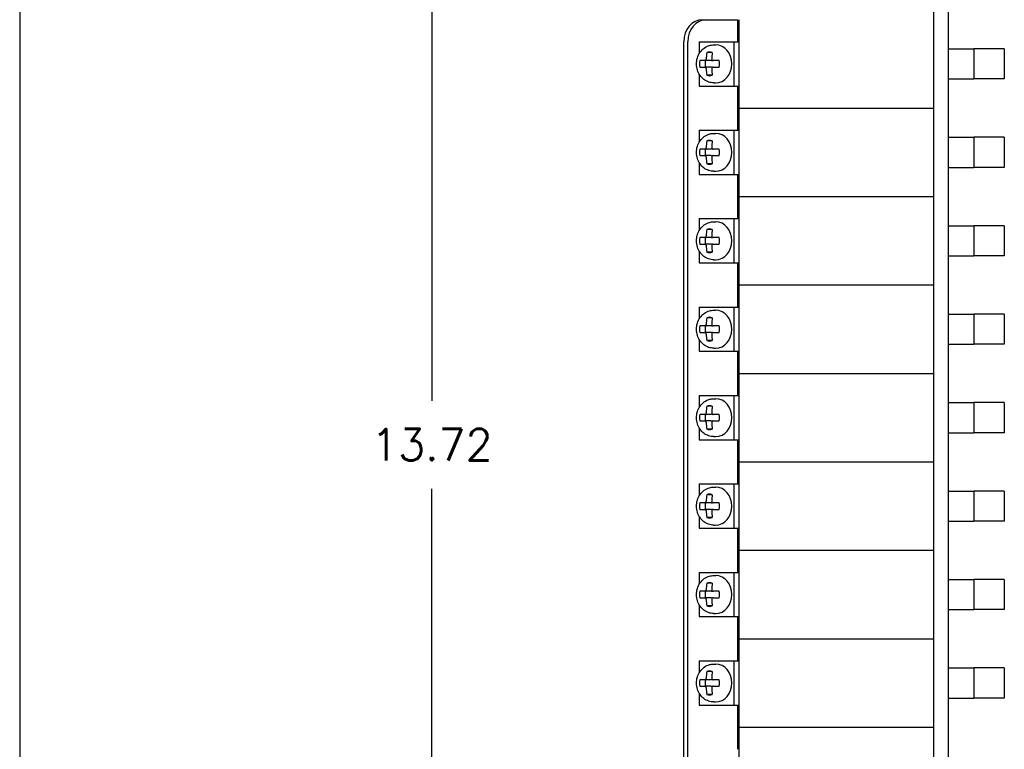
# Model space of a CAD drawing. Header units: inches. Extents: x 0 to 44.1, y 0 to 28.2.
# Tile 2 of 25: x 0 to 8.3, y 6.1 to 12.3. Entities that reach past the tile are written whole.
import ezdxf

# ---------------------------------------------------------------- set-up
doc = ezdxf.new("R2010")
doc.units = ezdxf.units.IN
doc.header["$LTSCALE"] = 0.5
doc.header["$MEASUREMENT"] = 0
doc.layers.add('AM_REFDIM', color=4, linetype='Continuous', lineweight=15)
doc.layers.add('AM_VIS', color=7, linetype='Continuous', lineweight=30)
doc.layers.add('FORMAT', color=112, linetype='Continuous')
doc.styles.get("Standard").update_dxf_attribs({"font": 'simplex.shx'})
doc.dimstyles.new('3PL NO CL$0', dxfattribs={"dimtxt": 0.1, "dimasz": 0.1, "dimexe": 0.0625, "dimexo": 0.125, "dimgap": 0.09, "dimtad": 0, "dimtih": 1, "dimtoh": 1, "dimdec": 3, "dimzin": 4, "dimdsep": 46, "dimtxsty": 'Standard', "dimcen": 0, "dimclrd": 256, "dimclre": 256, "dimclrt": 256, "dimadec": 0, "dimazin": 0, "dimtfac": 1, "dimtdec": 3, "dimtofl": 0, "dimtmove": 0, "dimatfit": 3, "dimfxl": 1, "dimtolj": 1, "dimtzin": 0, "dimarcsym": 0})

# ---------------------------------------------------------------- blocks, each defined once
blk = doc.blocks.new('*D12')
at = {"layer": 'AM_REFDIM', "lineweight": -2}
for p, q in [((7.4092, 17.7977), (3.3256, 17.7977)), ((3.4923, 17.531), (3.4923, 9.0981)), ((3.4923, 4.3456), (3.4923, 8.3514)), ((5.4509, 4.079), (3.3256, 4.079))]:
    blk.add_line(p, q, dxfattribs=at)
at = {"layer": 'AM_REFDIM'}
for points in [[(3.4478, 17.531), (3.5367, 17.531), (3.4923, 17.7977)], [(3.4478, 4.3456), (3.5367, 4.3456), (3.4923, 4.079)]]:
    blk.add_solid(points, dxfattribs=at)
at = {"layer": 'Defpoints', "color": 0}
for p in [(7.7425, 17.7977), (3.4923, 4.079), (5.7842, 4.079)]:
    blk.add_point(p, dxfattribs=at)
at = {"layer": 'AM_REFDIM', "insert": (3.4923, 8.7247), "char_height": 0.26667, "attachment_point": 5}
blk.add_mtext('\\A1;13.72', dxfattribs=at)

msp = doc.modelspace()

# ---------------------------------------------------------------- linework, layer by layer
at = {"layer": 'AM_VIS', "color": 203}
for p, q in [((7.7425, 18.079), (7.7425, 3.579)), ((7.8675, 18.079), (7.8675, 3.579))]:
    msp.add_line(p, q, dxfattribs=at)
at = {"layer": 'AM_VIS', "color": 31}
for p, q in [((5.7842, 12.329), (5.8185, 12.329)), ((5.8185, 12.329), (6.0824, 12.329)), ((6.0824, 12.329), (6.0824, 12.1415)), ((5.6258, 4.2665), (5.6258, 12.1415)), ((5.6602, 4.2665), (5.6602, 12.1415)), ((6.0824, 11.7665), (6.0824, 11.3915)), ((6.0824, 11.0165), (6.0824, 10.6415)), ((6.0824, 10.2665), (6.0824, 9.8915)), ((6.0824, 9.5165), (6.0824, 9.1415)), ((6.0824, 8.7665), (6.0824, 8.3915)), ((6.0824, 8.0165), (6.0824, 7.6415)), ((6.0824, 7.2665), (6.0824, 6.8915)), ((6.0824, 6.5165), (6.0824, 6.1415))]:
    msp.add_line(p, q, dxfattribs=at)
at = {"layer": 'AM_VIS', "color": 133}
for p, q in [((6.0925, 12.329), (6.0925, 11.579)), ((5.7583, 12.1415), (5.7583, 12.0421)), ((5.7583, 12.1415), (6.0509, 12.1415)), ((6.0509, 12.1415), (6.0925, 12.1415)), ((6.0509, 12.1415), (6.0509, 11.7665)), ((7.8675, 12.0815), (7.9205, 12.0815)), ((7.9205, 12.0815), (8.0832, 12.0815)), ((8.0832, 12.0815), (8.0832, 11.8265)), ((8.3425, 12.0815), (8.0832, 12.0815)), ((8.3425, 12.0815), (8.3425, 11.8265)), ((5.7583, 11.8658), (5.7583, 11.7665)), ((5.7583, 11.7665), (6.0509, 11.7665)), ((6.0509, 11.7665), (6.0925, 11.7665)), ((7.8675, 11.8265), (7.9205, 11.8265)), ((7.9205, 11.8265), (8.0832, 11.8265)), ((8.3425, 11.8265), (8.0832, 11.8265)), ((6.0925, 11.579), (7.7425, 11.579)), ((6.0925, 11.579), (7.7425, 11.579)), ((6.0925, 11.579), (6.0925, 10.829)), ((5.7583, 11.3915), (5.7583, 11.2921)), ((5.7583, 11.3915), (6.0509, 11.3915)), ((6.0509, 11.3915), (6.0925, 11.3915)), ((6.0509, 11.3915), (6.0509, 11.0165)), ((7.8675, 11.3315), (7.9205, 11.3315)), ((7.9205, 11.3315), (8.0832, 11.3315)), ((8.0832, 11.3315), (8.0832, 11.0765)), ((8.3425, 11.3315), (8.0832, 11.3315)), ((8.3425, 11.3315), (8.3425, 11.0765)), ((5.7583, 11.1158), (5.7583, 11.0165)), ((5.7583, 11.0165), (6.0509, 11.0165)), ((6.0509, 11.0165), (6.0925, 11.0165)), ((7.8675, 11.0765), (7.9205, 11.0765)), ((7.9205, 11.0765), (8.0832, 11.0765)), ((8.3425, 11.0765), (8.0832, 11.0765)), ((6.0925, 10.829), (7.7425, 10.829))]:
    msp.add_line(p, q, dxfattribs=at)
at = {"layer": 'AM_VIS', "color": 132}
for p, q in [((5.8814, 12.115), (5.8977, 12.115)), ((5.8674, 12.0509), (5.821, 12.0509)), ((5.8053, 11.9814), (5.7623, 11.9814)), ((5.8582, 11.9814), (5.8053, 11.9814)), ((5.926, 11.9814), (5.8749, 11.9814)), ((5.7623, 11.9265), (5.8053, 11.9265)), ((5.8582, 11.9265), (5.8053, 11.9265)), ((5.8674, 11.857), (5.821, 11.857)), ((5.8749, 11.9265), (5.926, 11.9265)), ((5.8814, 11.793), (5.8977, 11.793)), ((5.8814, 11.365), (5.8977, 11.365)), ((5.8674, 11.3009), (5.821, 11.3009)), ((5.8053, 11.2314), (5.7623, 11.2314)), ((5.8582, 11.2314), (5.8053, 11.2314)), ((5.926, 11.2314), (5.8749, 11.2314)), ((5.7623, 11.1765), (5.8053, 11.1765)), ((5.8582, 11.1765), (5.8053, 11.1765)), ((5.8674, 11.107), (5.821, 11.107)), ((5.8749, 11.1765), (5.926, 11.1765)), ((5.8814, 11.043), (5.8977, 11.043)), ((5.8814, 10.615), (5.8977, 10.615)), ((5.8674, 10.5509), (5.821, 10.5509)), ((5.8053, 10.4814), (5.7623, 10.4814)), ((5.8582, 10.4814), (5.8053, 10.4814)), ((5.926, 10.4814), (5.8749, 10.4814)), ((5.7623, 10.4265), (5.8053, 10.4265)), ((5.8582, 10.4265), (5.8053, 10.4265)), ((5.8674, 10.357), (5.821, 10.357)), ((5.8749, 10.4265), (5.926, 10.4265)), ((5.8814, 10.293), (5.8977, 10.293)), ((5.8814, 9.865), (5.8977, 9.865)), ((5.8674, 9.8009), (5.821, 9.8009)), ((5.8053, 9.7314), (5.7623, 9.7314)), ((5.8582, 9.7314), (5.8053, 9.7314)), ((5.926, 9.7314), (5.8749, 9.7314)), ((5.7623, 9.6765), (5.8053, 9.6765)), ((5.8582, 9.6765), (5.8053, 9.6765)), ((5.8674, 9.607), (5.821, 9.607)), ((5.8749, 9.6765), (5.926, 9.6765)), ((5.8814, 9.543), (5.8977, 9.543)), ((5.8814, 9.115), (5.8977, 9.115)), ((5.8674, 9.0509), (5.821, 9.0509)), ((5.8053, 8.9814), (5.7623, 8.9814)), ((5.8582, 8.9814), (5.8053, 8.9814)), ((5.926, 8.9814), (5.8749, 8.9814)), ((5.7623, 8.9265), (5.8053, 8.9265)), ((5.8582, 8.9265), (5.8053, 8.9265)), ((5.8674, 8.857), (5.821, 8.857)), ((5.8749, 8.9265), (5.926, 8.9265)), ((5.8814, 8.793), (5.8977, 8.793)), ((5.8814, 8.365), (5.8977, 8.365)), ((5.8674, 8.3009), (5.821, 8.3009)), ((5.8053, 8.2314), (5.7623, 8.2314)), ((5.7623, 8.1765), (5.8053, 8.1765)), ((5.8582, 8.2314), (5.8053, 8.2314)), ((5.8582, 8.1765), (5.8053, 8.1765)), ((5.926, 8.2314), (5.8749, 8.2314)), ((5.8749, 8.1765), (5.926, 8.1765)), ((5.8674, 8.107), (5.821, 8.107)), ((5.8814, 8.043), (5.8977, 8.043)), ((5.8814, 7.615), (5.8977, 7.615)), ((5.8674, 7.5509), (5.821, 7.5509)), ((5.8053, 7.4814), (5.7623, 7.4814)), ((5.7623, 7.4265), (5.8053, 7.4265)), ((5.8582, 7.4814), (5.8053, 7.4814)), ((5.8582, 7.4265), (5.8053, 7.4265)), ((5.926, 7.4814), (5.8749, 7.4814)), ((5.8749, 7.4265), (5.926, 7.4265)), ((5.8674, 7.357), (5.821, 7.357)), ((5.8814, 7.293), (5.8977, 7.293)), ((5.8814, 6.865), (5.8977, 6.865)), ((5.8674, 6.8009), (5.821, 6.8009)), ((5.8053, 6.7314), (5.7623, 6.7314)), ((5.7623, 6.6765), (5.8053, 6.6765)), ((5.8582, 6.7314), (5.8053, 6.7314)), ((5.8582, 6.6765), (5.8053, 6.6765)), ((5.926, 6.7314), (5.8749, 6.7314)), ((5.8749, 6.6765), (5.926, 6.6765)), ((5.8674, 6.607), (5.821, 6.607)), ((5.8814, 6.543), (5.8977, 6.543))]:
    msp.add_line(p, q, dxfattribs=at)
at = {"layer": 'AM_VIS', "color": 171}
for p, q in [((6.0925, 10.829), (7.7425, 10.829)), ((6.0925, 10.829), (6.0925, 10.079)), ((5.7583, 10.6415), (5.7583, 10.5421)), ((5.7583, 10.6415), (6.0509, 10.6415)), ((6.0509, 10.6415), (6.0925, 10.6415)), ((6.0509, 10.6415), (6.0509, 10.2665)), ((7.8675, 10.5815), (7.9205, 10.5815)), ((7.9205, 10.5815), (8.0832, 10.5815)), ((8.0832, 10.5815), (8.0832, 10.3265)), ((8.3425, 10.5815), (8.0832, 10.5815)), ((8.3425, 10.5815), (8.3425, 10.3265)), ((5.7583, 10.3658), (5.7583, 10.2665)), ((5.7583, 10.2665), (6.0509, 10.2665)), ((6.0509, 10.2665), (6.0925, 10.2665)), ((7.8675, 10.3265), (7.9205, 10.3265)), ((7.9205, 10.3265), (8.0832, 10.3265)), ((8.3425, 10.3265), (8.0832, 10.3265)), ((6.0925, 10.079), (7.7425, 10.079)), ((6.0925, 10.079), (7.7425, 10.079)), ((6.0925, 10.079), (6.0925, 9.329)), ((5.7583, 9.8915), (5.7583, 9.7921)), ((5.7583, 9.8915), (6.0509, 9.8915)), ((6.0509, 9.8915), (6.0925, 9.8915)), ((6.0509, 9.8915), (6.0509, 9.5165)), ((7.8675, 9.8315), (7.9205, 9.8315)), ((7.9205, 9.8315), (8.0832, 9.8315)), ((8.0832, 9.8315), (8.0832, 9.5765)), ((8.3425, 9.8315), (8.0832, 9.8315)), ((8.3425, 9.8315), (8.3425, 9.5765)), ((5.7583, 9.6158), (5.7583, 9.5165)), ((5.7583, 9.5165), (6.0509, 9.5165)), ((6.0509, 9.5165), (6.0925, 9.5165)), ((7.8675, 9.5765), (7.9205, 9.5765)), ((7.9205, 9.5765), (8.0832, 9.5765)), ((8.3425, 9.5765), (8.0832, 9.5765)), ((6.0925, 9.329), (7.7425, 9.329))]:
    msp.add_line(p, q, dxfattribs=at)
at = {"layer": 'AM_VIS', "color": 181}
for p, q in [((6.0925, 9.329), (7.7425, 9.329)), ((6.0925, 9.329), (6.0925, 8.579)), ((5.7583, 9.1415), (5.7583, 9.0421)), ((5.7583, 9.1415), (6.0509, 9.1415)), ((6.0509, 9.1415), (6.0925, 9.1415)), ((6.0509, 9.1415), (6.0509, 8.7665)), ((7.8675, 9.0815), (7.9205, 9.0815)), ((7.9205, 9.0815), (8.0832, 9.0815)), ((8.0832, 9.0815), (8.0832, 8.8265)), ((8.3425, 9.0815), (8.0832, 9.0815)), ((8.3425, 9.0815), (8.3425, 8.8265)), ((5.7583, 8.8658), (5.7583, 8.7665)), ((5.7583, 8.7665), (6.0509, 8.7665)), ((6.0509, 8.7665), (6.0925, 8.7665)), ((7.8675, 8.8265), (7.9205, 8.8265)), ((7.9205, 8.8265), (8.0832, 8.8265)), ((8.3425, 8.8265), (8.0832, 8.8265)), ((6.0925, 8.579), (7.7425, 8.579)), ((6.0925, 8.579), (7.7425, 8.579)), ((6.0925, 8.579), (6.0925, 7.829)), ((5.7583, 8.3915), (5.7583, 8.2921)), ((5.7583, 8.3915), (6.0509, 8.3915)), ((6.0509, 8.3915), (6.0925, 8.3915)), ((6.0509, 8.3915), (6.0509, 8.0165)), ((7.8675, 8.3315), (7.9205, 8.3315)), ((7.9205, 8.3315), (8.0832, 8.3315)), ((8.0832, 8.3315), (8.0832, 8.0765)), ((8.3425, 8.3315), (8.0832, 8.3315)), ((8.3425, 8.3315), (8.3425, 8.0765)), ((5.7583, 8.1158), (5.7583, 8.0165)), ((5.7583, 8.0165), (6.0509, 8.0165)), ((6.0509, 8.0165), (6.0925, 8.0165)), ((7.8675, 8.0765), (7.9205, 8.0765)), ((7.9205, 8.0765), (8.0832, 8.0765)), ((8.3425, 8.0765), (8.0832, 8.0765)), ((6.0925, 7.829), (7.7425, 7.829)), ((6.0925, 7.829), (7.7425, 7.829)), ((6.0925, 7.829), (6.0925, 7.079)), ((5.7583, 7.6415), (5.7583, 7.5421)), ((5.7583, 7.6415), (6.0509, 7.6415)), ((6.0509, 7.6415), (6.0925, 7.6415)), ((6.0509, 7.6415), (6.0509, 7.2665)), ((7.8675, 7.5815), (7.9205, 7.5815)), ((7.9205, 7.5815), (8.0832, 7.5815)), ((8.0832, 7.5815), (8.0832, 7.3265)), ((8.3425, 7.5815), (8.0832, 7.5815)), ((8.3425, 7.5815), (8.3425, 7.3265)), ((5.7583, 7.3658), (5.7583, 7.2665)), ((5.7583, 7.2665), (6.0509, 7.2665)), ((6.0509, 7.2665), (6.0925, 7.2665)), ((7.8675, 7.3265), (7.9205, 7.3265)), ((7.9205, 7.3265), (8.0832, 7.3265)), ((8.3425, 7.3265), (8.0832, 7.3265)), ((6.0925, 7.079), (7.7425, 7.079))]:
    msp.add_line(p, q, dxfattribs=at)
at = {"layer": 'AM_VIS', "color": 201}
for p, q in [((6.0925, 7.079), (7.7425, 7.079)), ((6.0925, 7.079), (6.0925, 6.329)), ((5.7583, 6.8915), (5.7583, 6.7921)), ((5.7583, 6.8915), (6.0509, 6.8915)), ((6.0509, 6.8915), (6.0925, 6.8915)), ((6.0509, 6.8915), (6.0509, 6.5165)), ((7.8675, 6.8315), (7.9205, 6.8315)), ((7.9205, 6.8315), (8.0832, 6.8315)), ((8.0832, 6.8315), (8.0832, 6.5765)), ((8.3425, 6.8315), (8.0832, 6.8315)), ((8.3425, 6.8315), (8.3425, 6.5765)), ((5.7583, 6.6158), (5.7583, 6.5165)), ((5.7583, 6.5165), (6.0509, 6.5165)), ((6.0509, 6.5165), (6.0925, 6.5165)), ((7.8675, 6.5765), (7.9205, 6.5765)), ((7.9205, 6.5765), (8.0832, 6.5765)), ((8.3425, 6.5765), (8.0832, 6.5765)), ((6.0925, 6.329), (7.7425, 6.329)), ((6.0925, 6.329), (7.7425, 6.329)), ((6.0925, 6.329), (6.0925, 5.579))]:
    msp.add_line(p, q, dxfattribs=at)
at = {"layer": 'AM_VIS', "color": 31}
for centre in [(5.7842, 12.1415), (5.8185, 12.1415)]:
    msp.add_ellipse(centre, major_axis=(0, 0.1875), ratio=0.844531, start_param=0, end_param=1.570796, dxfattribs=at)
at = {"layer": 'AM_VIS', "color": 132}
for centre, major_axis, ratio, start_param, end_param in [((5.8977, 11.954), (0, 0.161), 0.844531, 3.141593, 6.283185), ((6.0887, 11.954), (0, 0.5093), 0.535507, 1.379283, 1.489771), ((5.8442, 11.954), (0, 0.1008), 0.844531, 6.006959, 6.559412), ((6.1351, 11.954), (0, -0.5093), 0.535507, 4.520875, 4.631364), ((5.8442, 11.954), (0, 0.1008), 0.844531, 1.29457, 1.847023), ((5.893, 11.954), (0, -0.1008), 0.844531, 4.436162, 4.988616), ((5.8582, 11.9952), (0, 0.0137), 0.844531, 3.141593, 3.929281), ((5.8442, 11.954), (0, 0.1008), 0.844531, 4.436162, 4.988616), ((6.0887, 11.954), (0, 0.5093), 0.535507, 1.651822, 1.76231), ((5.8442, 11.954), (0, 0.1008), 0.844531, 2.865366, 3.417819), ((5.8582, 11.9127), (0, 0.0137), 0.844531, 5.495497, 6.283185), ((6.1351, 11.954), (0, -0.5093), 0.535507, 4.793414, 4.903903), ((5.8977, 11.204), (0, 0.161), 0.844531, 3.141593, 6.283185), ((6.0887, 11.204), (0, 0.5093), 0.535507, 1.379283, 1.489771), ((5.8442, 11.204), (0, 0.1008), 0.844531, 6.006959, 6.559412), ((6.1351, 11.204), (0, -0.5093), 0.535507, 4.520875, 4.631364), ((5.8442, 11.204), (0, 0.1008), 0.844531, 1.29457, 1.847023), ((5.893, 11.204), (0, -0.1008), 0.844531, 4.436162, 4.988616), ((5.8582, 11.2452), (0, 0.0137), 0.844531, 3.141593, 3.929281), ((5.8442, 11.204), (0, 0.1008), 0.844531, 4.436162, 4.988616), ((6.0887, 11.204), (0, 0.5093), 0.535507, 1.651822, 1.76231), ((5.8442, 11.204), (0, 0.1008), 0.844531, 2.865366, 3.417819), ((5.8582, 11.1627), (0, 0.0137), 0.844531, 5.495497, 6.283185), ((6.1351, 11.204), (0, -0.5093), 0.535507, 4.793414, 4.903903), ((5.8977, 10.454), (0, 0.161), 0.844531, 3.141593, 6.283185), ((6.0887, 10.454), (0, 0.5093), 0.535507, 1.379283, 1.489771), ((5.8442, 10.454), (0, 0.1008), 0.844531, 6.006959, 6.559412), ((6.1351, 10.454), (0, -0.5093), 0.535507, 4.520875, 4.631364), ((5.8442, 10.454), (0, 0.1008), 0.844531, 1.29457, 1.847023), ((5.893, 10.454), (0, -0.1008), 0.844531, 4.436162, 4.988616), ((5.8582, 10.4952), (0, 0.0137), 0.844531, 3.141593, 3.929281), ((5.8442, 10.454), (0, 0.1008), 0.844531, 4.436162, 4.988616), ((6.0887, 10.454), (0, 0.5093), 0.535507, 1.651822, 1.76231), ((5.8442, 10.454), (0, 0.1008), 0.844531, 2.865366, 3.417819), ((5.8582, 10.4127), (0, 0.0137), 0.844531, 5.495497, 6.283185), ((6.1351, 10.454), (0, -0.5093), 0.535507, 4.793414, 4.903903), ((5.8977, 9.704), (0, 0.161), 0.844531, 3.141593, 6.283185), ((6.0887, 9.704), (0, 0.5093), 0.535507, 1.379283, 1.489771), ((5.8442, 9.704), (0, 0.1008), 0.844531, 6.006959, 6.559412), ((6.1351, 9.704), (0, -0.5093), 0.535507, 4.520875, 4.631364), ((5.8442, 9.704), (0, 0.1008), 0.844531, 1.29457, 1.847023), ((5.893, 9.704), (0, -0.1008), 0.844531, 4.436162, 4.988616), ((5.8582, 9.7452), (0, 0.0137), 0.844531, 3.141593, 3.929281), ((5.8442, 9.704), (0, 0.1008), 0.844531, 4.436162, 4.988616), ((6.0887, 9.704), (0, 0.5093), 0.535507, 1.651822, 1.76231), ((5.8442, 9.704), (0, 0.1008), 0.844531, 2.865366, 3.417819), ((5.8582, 9.6627), (0, 0.0137), 0.844531, 5.495497, 6.283185), ((6.1351, 9.704), (0, -0.5093), 0.535507, 4.793414, 4.903903), ((5.8977, 8.954), (0, 0.161), 0.844531, 3.141593, 6.283185), ((6.0887, 8.954), (0, 0.5093), 0.535507, 1.379283, 1.489771), ((5.8442, 8.954), (0, 0.1008), 0.844531, 6.006959, 6.559412), ((6.1351, 8.954), (0, -0.5093), 0.535507, 4.520875, 4.631364), ((5.8442, 8.954), (0, 0.1008), 0.844531, 1.29457, 1.847023), ((5.893, 8.954), (0, -0.1008), 0.844531, 4.436162, 4.988616), ((5.8582, 8.9952), (0, 0.0137), 0.844531, 3.141593, 3.929281), ((5.8442, 8.954), (0, 0.1008), 0.844531, 4.436162, 4.988616), ((6.0887, 8.954), (0, 0.5093), 0.535507, 1.651822, 1.76231), ((5.8442, 8.954), (0, 0.1008), 0.844531, 2.865366, 3.417819), ((5.8582, 8.9127), (0, 0.0137), 0.844531, 5.495497, 6.283185), ((6.1351, 8.954), (0, -0.5093), 0.535507, 4.793414, 4.903903), ((5.8977, 8.204), (0, 0.161), 0.844531, 3.141593, 6.283185), ((6.0887, 8.204), (0, 0.5093), 0.535507, 1.379283, 1.489771), ((5.8442, 8.204), (0, 0.1008), 0.844531, 6.006959, 6.559412), ((6.1351, 8.204), (0, -0.5093), 0.535507, 4.520875, 4.631364), ((5.8442, 8.204), (0, 0.1008), 0.844531, 1.29457, 1.847023), ((5.893, 8.204), (0, -0.1008), 0.844531, 4.436162, 4.988616), ((5.8582, 8.2452), (0, 0.0137), 0.844531, 3.141593, 3.929281), ((5.8582, 8.1627), (0, 0.0137), 0.844531, 5.495497, 6.283185), ((5.8442, 8.204), (0, 0.1008), 0.844531, 4.436162, 4.988616), ((6.0887, 8.204), (0, 0.5093), 0.535507, 1.651822, 1.76231), ((5.8442, 8.204), (0, 0.1008), 0.844531, 2.865366, 3.417819), ((6.1351, 8.204), (0, -0.5093), 0.535507, 4.793414, 4.903903), ((5.8977, 7.454), (0, 0.161), 0.844531, 3.141593, 6.283185), ((6.0887, 7.454), (0, 0.5093), 0.535507, 1.379283, 1.489771), ((5.8442, 7.454), (0, 0.1008), 0.844531, 6.006959, 6.559412), ((6.1351, 7.454), (0, -0.5093), 0.535507, 4.520875, 4.631364), ((5.8442, 7.454), (0, 0.1008), 0.844531, 1.29457, 1.847023), ((5.893, 7.454), (0, -0.1008), 0.844531, 4.436162, 4.988616), ((5.8582, 7.4952), (0, 0.0137), 0.844531, 3.141593, 3.929281), ((5.8582, 7.4127), (0, 0.0137), 0.844531, 5.495497, 6.283185), ((5.8442, 7.454), (0, 0.1008), 0.844531, 4.436162, 4.988616), ((6.0887, 7.454), (0, 0.5093), 0.535507, 1.651822, 1.76231), ((5.8442, 7.454), (0, 0.1008), 0.844531, 2.865366, 3.417819), ((6.1351, 7.454), (0, -0.5093), 0.535507, 4.793414, 4.903903), ((5.8977, 6.704), (0, 0.161), 0.844531, 3.141593, 6.283185), ((6.0887, 6.704), (0, 0.5093), 0.535507, 1.379283, 1.489771), ((5.8442, 6.704), (0, 0.1008), 0.844531, 6.006959, 6.559412), ((6.1351, 6.704), (0, -0.5093), 0.535507, 4.520875, 4.631364), ((5.8442, 6.704), (0, 0.1008), 0.844531, 1.29457, 1.847023), ((5.893, 6.704), (0, -0.1008), 0.844531, 4.436162, 4.988616), ((5.8582, 6.7452), (0, 0.0137), 0.844531, 3.141593, 3.929281), ((5.8582, 6.6627), (0, 0.0137), 0.844531, 5.495497, 6.283185), ((5.8442, 6.704), (0, 0.1008), 0.844531, 4.436162, 4.988616), ((6.0887, 6.704), (0, 0.5093), 0.535507, 1.651822, 1.76231), ((5.8442, 6.704), (0, 0.1008), 0.844531, 2.865366, 3.417819), ((6.1351, 6.704), (0, -0.5093), 0.535507, 4.793414, 4.903903)]:
    msp.add_ellipse(centre, major_axis=major_axis, ratio=ratio, start_param=start_param, end_param=end_param, dxfattribs=at)
for points, knots in [([(5.8814, 11.793), (5.8663, 11.793), (5.8513, 11.7955), (5.8227, 11.8054), (5.8092, 11.8127), (5.7845, 11.8316), (5.7735, 11.8433), (5.7549, 11.87), (5.7476, 11.8853), (5.7373, 11.9179), (5.7346, 11.9353), (5.7344, 11.9704), (5.7369, 11.9882), (5.7472, 12.0219), (5.7548, 12.0379), (5.7747, 12.0662), (5.7867, 12.0786), (5.8137, 12.098), (5.8284, 12.1052), (5.8561, 12.1132), (5.8687, 12.115), (5.8814, 12.115)], [3.141593, 3.141593, 3.141593, 3.141593, 3.424138, 3.424138, 3.71425, 3.71425, 4.023783, 4.023783, 4.356006, 4.356006, 4.704263, 4.704263, 5.05794, 5.05794, 5.406533, 5.406533, 5.738398, 5.738398, 6.045807, 6.045807, 6.283185, 6.283185, 6.283185, 6.283185]), ([(5.8053, 11.9814), (5.8053, 11.9814), (5.8053, 11.9814), (5.8067, 11.9814), (5.8081, 11.9818), (5.8109, 11.9832), (5.8122, 11.9842), (5.8132, 11.9855), (5.8142, 11.9867), (5.8152, 11.9882), (5.8164, 11.9916), (5.8168, 11.9934), (5.8169, 11.9952), (5.8169, 11.9952), (5.8169, 11.9952)], [-0.01036497, -0.01036497, -0.01036497, -0.01036497, -0.01034722, -0.01034722, -0.00517361, -0.00517361, 0, 0, 0, 0.00517361, 0.00517361, 0.01034722, 0.01034722, 0.01036497, 0.01036497, 0.01036497, 0.01036497]), ([(5.8633, 11.9952), (5.8633, 11.9952), (5.8633, 11.9952), (5.8632, 11.9934), (5.8634, 11.9916), (5.8645, 11.9882), (5.8654, 11.9867), (5.8664, 11.9855), (5.8675, 11.9842), (5.8688, 11.9832), (5.8717, 11.9818), (5.8733, 11.9814), (5.8749, 11.9814), (5.8749, 11.9814), (5.8749, 11.9814)], [-0.01036497, -0.01036497, -0.01036497, -0.01036497, -0.01034722, -0.01034722, -0.00517361, -0.00517361, 0, 0, 0, 0.00517361, 0.00517361, 0.01034722, 0.01034722, 0.01036497, 0.01036497, 0.01036497, 0.01036497]), ([(5.8169, 11.9127), (5.8169, 11.9128), (5.8169, 11.9128), (5.8168, 11.9145), (5.8164, 11.9163), (5.8152, 11.9197), (5.8142, 11.9212), (5.8132, 11.9225), (5.8122, 11.9237), (5.8109, 11.9247), (5.8081, 11.9261), (5.8066, 11.9265), (5.8053, 11.9265)], [-0.01036497, -0.01036497, -0.01036497, -0.01036497, -0.01034722, -0.01034722, -0.00517361, -0.00517361, 0, 0, 0, 0.00518252, 0.00518252, 0.01036504, 0.01036504, 0.01036504, 0.01036504]), ([(5.8749, 11.9265), (5.8749, 11.9265), (5.8749, 11.9265), (5.8733, 11.9265), (5.8717, 11.9261), (5.8688, 11.9247), (5.8675, 11.9237), (5.8664, 11.9225), (5.8654, 11.9212), (5.8645, 11.9197), (5.8634, 11.9163), (5.8632, 11.9145), (5.8633, 11.9127)], [-0.01036497, -0.01036497, -0.01036497, -0.01036497, -0.01034722, -0.01034722, -0.00517361, -0.00517361, 0, 0, 0, 0.00518252, 0.00518252, 0.01036504, 0.01036504, 0.01036504, 0.01036504]), ([(5.8814, 11.043), (5.8663, 11.043), (5.8513, 11.0455), (5.8227, 11.0554), (5.8092, 11.0627), (5.7845, 11.0816), (5.7735, 11.0933), (5.7549, 11.12), (5.7476, 11.1353), (5.7373, 11.1679), (5.7346, 11.1853), (5.7344, 11.2204), (5.7369, 11.2382), (5.7472, 11.2719), (5.7548, 11.2879), (5.7747, 11.3162), (5.7867, 11.3286), (5.8137, 11.348), (5.8284, 11.3552), (5.8561, 11.3632), (5.8687, 11.365), (5.8814, 11.365)], [3.141593, 3.141593, 3.141593, 3.141593, 3.424138, 3.424138, 3.71425, 3.71425, 4.023783, 4.023783, 4.356006, 4.356006, 4.704263, 4.704263, 5.05794, 5.05794, 5.406533, 5.406533, 5.738398, 5.738398, 6.045807, 6.045807, 6.283185, 6.283185, 6.283185, 6.283185]), ([(5.8053, 11.2314), (5.8053, 11.2314), (5.8053, 11.2314), (5.8067, 11.2314), (5.8081, 11.2318), (5.8109, 11.2332), (5.8122, 11.2342), (5.8132, 11.2355), (5.8142, 11.2367), (5.8152, 11.2382), (5.8164, 11.2416), (5.8168, 11.2434), (5.8169, 11.2452), (5.8169, 11.2452), (5.8169, 11.2452)], [-0.01036497, -0.01036497, -0.01036497, -0.01036497, -0.01034722, -0.01034722, -0.00517361, -0.00517361, 0, 0, 0, 0.00517361, 0.00517361, 0.01034722, 0.01034722, 0.01036497, 0.01036497, 0.01036497, 0.01036497]), ([(5.8633, 11.2452), (5.8633, 11.2452), (5.8633, 11.2452), (5.8632, 11.2434), (5.8634, 11.2416), (5.8645, 11.2382), (5.8654, 11.2367), (5.8664, 11.2355), (5.8675, 11.2342), (5.8688, 11.2332), (5.8717, 11.2318), (5.8733, 11.2314), (5.8749, 11.2314), (5.8749, 11.2314), (5.8749, 11.2314)], [-0.01036497, -0.01036497, -0.01036497, -0.01036497, -0.01034722, -0.01034722, -0.00517361, -0.00517361, 0, 0, 0, 0.00517361, 0.00517361, 0.01034722, 0.01034722, 0.01036497, 0.01036497, 0.01036497, 0.01036497]), ([(5.8169, 11.1627), (5.8169, 11.1628), (5.8169, 11.1628), (5.8168, 11.1645), (5.8164, 11.1663), (5.8152, 11.1697), (5.8142, 11.1712), (5.8132, 11.1725), (5.8122, 11.1737), (5.8109, 11.1747), (5.8081, 11.1761), (5.8066, 11.1765), (5.8053, 11.1765)], [-0.01036497, -0.01036497, -0.01036497, -0.01036497, -0.01034722, -0.01034722, -0.00517361, -0.00517361, 0, 0, 0, 0.00518252, 0.00518252, 0.01036504, 0.01036504, 0.01036504, 0.01036504]), ([(5.8749, 11.1765), (5.8749, 11.1765), (5.8749, 11.1765), (5.8733, 11.1765), (5.8717, 11.1761), (5.8688, 11.1747), (5.8675, 11.1737), (5.8664, 11.1725), (5.8654, 11.1712), (5.8645, 11.1697), (5.8634, 11.1663), (5.8632, 11.1645), (5.8633, 11.1627)], [-0.01036497, -0.01036497, -0.01036497, -0.01036497, -0.01034722, -0.01034722, -0.00517361, -0.00517361, 0, 0, 0, 0.00518252, 0.00518252, 0.01036504, 0.01036504, 0.01036504, 0.01036504]), ([(5.8814, 10.293), (5.8663, 10.293), (5.8513, 10.2955), (5.8227, 10.3054), (5.8092, 10.3127), (5.7845, 10.3316), (5.7735, 10.3433), (5.7549, 10.37), (5.7476, 10.3853), (5.7373, 10.4179), (5.7346, 10.4353), (5.7344, 10.4704), (5.7369, 10.4882), (5.7472, 10.5219), (5.7548, 10.5379), (5.7747, 10.5662), (5.7867, 10.5786), (5.8137, 10.598), (5.8284, 10.6052), (5.8561, 10.6132), (5.8687, 10.615), (5.8814, 10.615)], [3.141593, 3.141593, 3.141593, 3.141593, 3.424138, 3.424138, 3.71425, 3.71425, 4.023783, 4.023783, 4.356006, 4.356006, 4.704263, 4.704263, 5.05794, 5.05794, 5.406533, 5.406533, 5.738398, 5.738398, 6.045807, 6.045807, 6.283185, 6.283185, 6.283185, 6.283185]), ([(5.8053, 10.4814), (5.8053, 10.4814), (5.8053, 10.4814), (5.8067, 10.4814), (5.8081, 10.4818), (5.8109, 10.4832), (5.8122, 10.4842), (5.8132, 10.4855), (5.8142, 10.4867), (5.8152, 10.4882), (5.8164, 10.4916), (5.8168, 10.4934), (5.8169, 10.4952), (5.8169, 10.4952), (5.8169, 10.4952)], [-0.01036497, -0.01036497, -0.01036497, -0.01036497, -0.01034722, -0.01034722, -0.00517361, -0.00517361, 0, 0, 0, 0.00517361, 0.00517361, 0.01034722, 0.01034722, 0.01036497, 0.01036497, 0.01036497, 0.01036497]), ([(5.8633, 10.4952), (5.8633, 10.4952), (5.8633, 10.4952), (5.8632, 10.4934), (5.8634, 10.4916), (5.8645, 10.4882), (5.8654, 10.4867), (5.8664, 10.4855), (5.8675, 10.4842), (5.8688, 10.4832), (5.8717, 10.4818), (5.8733, 10.4814), (5.8749, 10.4814), (5.8749, 10.4814), (5.8749, 10.4814)], [-0.01036497, -0.01036497, -0.01036497, -0.01036497, -0.01034722, -0.01034722, -0.00517361, -0.00517361, 0, 0, 0, 0.00517361, 0.00517361, 0.01034722, 0.01034722, 0.01036497, 0.01036497, 0.01036497, 0.01036497]), ([(5.8169, 10.4127), (5.8169, 10.4128), (5.8169, 10.4128), (5.8168, 10.4145), (5.8164, 10.4163), (5.8152, 10.4197), (5.8142, 10.4212), (5.8132, 10.4225), (5.8122, 10.4237), (5.8109, 10.4247), (5.8081, 10.4261), (5.8066, 10.4265), (5.8053, 10.4265)], [-0.01036497, -0.01036497, -0.01036497, -0.01036497, -0.01034722, -0.01034722, -0.00517361, -0.00517361, 0, 0, 0, 0.00518252, 0.00518252, 0.01036504, 0.01036504, 0.01036504, 0.01036504]), ([(5.8749, 10.4265), (5.8749, 10.4265), (5.8749, 10.4265), (5.8733, 10.4265), (5.8717, 10.4261), (5.8688, 10.4247), (5.8675, 10.4237), (5.8664, 10.4225), (5.8654, 10.4212), (5.8645, 10.4197), (5.8634, 10.4163), (5.8632, 10.4145), (5.8633, 10.4127)], [-0.01036497, -0.01036497, -0.01036497, -0.01036497, -0.01034722, -0.01034722, -0.00517361, -0.00517361, 0, 0, 0, 0.00518252, 0.00518252, 0.01036504, 0.01036504, 0.01036504, 0.01036504]), ([(5.8814, 9.543), (5.8663, 9.543), (5.8513, 9.5455), (5.8227, 9.5554), (5.8092, 9.5627), (5.7845, 9.5816), (5.7735, 9.5933), (5.7549, 9.62), (5.7476, 9.6353), (5.7373, 9.6679), (5.7346, 9.6853), (5.7344, 9.7204), (5.7369, 9.7382), (5.7472, 9.7719), (5.7548, 9.7879), (5.7747, 9.8162), (5.7867, 9.8286), (5.8137, 9.848), (5.8284, 9.8552), (5.8561, 9.8632), (5.8687, 9.865), (5.8814, 9.865)], [3.141593, 3.141593, 3.141593, 3.141593, 3.424138, 3.424138, 3.71425, 3.71425, 4.023783, 4.023783, 4.356006, 4.356006, 4.704263, 4.704263, 5.05794, 5.05794, 5.406533, 5.406533, 5.738398, 5.738398, 6.045807, 6.045807, 6.283185, 6.283185, 6.283185, 6.283185]), ([(5.8053, 9.7314), (5.8053, 9.7314), (5.8053, 9.7314), (5.8067, 9.7314), (5.8081, 9.7318), (5.8109, 9.7332), (5.8122, 9.7342), (5.8132, 9.7355), (5.8142, 9.7367), (5.8152, 9.7382), (5.8164, 9.7416), (5.8168, 9.7434), (5.8169, 9.7452), (5.8169, 9.7452), (5.8169, 9.7452)], [-0.01036497, -0.01036497, -0.01036497, -0.01036497, -0.01034722, -0.01034722, -0.00517361, -0.00517361, 0, 0, 0, 0.00517361, 0.00517361, 0.01034722, 0.01034722, 0.01036497, 0.01036497, 0.01036497, 0.01036497]), ([(5.8633, 9.7452), (5.8633, 9.7452), (5.8633, 9.7452), (5.8632, 9.7434), (5.8634, 9.7416), (5.8645, 9.7382), (5.8654, 9.7367), (5.8664, 9.7355), (5.8675, 9.7342), (5.8688, 9.7332), (5.8717, 9.7318), (5.8733, 9.7314), (5.8749, 9.7314), (5.8749, 9.7314), (5.8749, 9.7314)], [-0.01036497, -0.01036497, -0.01036497, -0.01036497, -0.01034722, -0.01034722, -0.00517361, -0.00517361, 0, 0, 0, 0.00517361, 0.00517361, 0.01034722, 0.01034722, 0.01036497, 0.01036497, 0.01036497, 0.01036497]), ([(5.8169, 9.6627), (5.8169, 9.6628), (5.8169, 9.6628), (5.8168, 9.6645), (5.8164, 9.6663), (5.8152, 9.6697), (5.8142, 9.6712), (5.8132, 9.6725), (5.8122, 9.6737), (5.8109, 9.6747), (5.8081, 9.6761), (5.8066, 9.6765), (5.8053, 9.6765)], [-0.01036497, -0.01036497, -0.01036497, -0.01036497, -0.01034722, -0.01034722, -0.00517361, -0.00517361, 0, 0, 0, 0.00518252, 0.00518252, 0.01036504, 0.01036504, 0.01036504, 0.01036504]), ([(5.8749, 9.6765), (5.8749, 9.6765), (5.8749, 9.6765), (5.8733, 9.6765), (5.8717, 9.6761), (5.8688, 9.6747), (5.8675, 9.6737), (5.8664, 9.6725), (5.8654, 9.6712), (5.8645, 9.6697), (5.8634, 9.6663), (5.8632, 9.6645), (5.8633, 9.6627)], [-0.01036497, -0.01036497, -0.01036497, -0.01036497, -0.01034722, -0.01034722, -0.00517361, -0.00517361, 0, 0, 0, 0.00518252, 0.00518252, 0.01036504, 0.01036504, 0.01036504, 0.01036504]), ([(5.8814, 8.793), (5.8663, 8.793), (5.8513, 8.7955), (5.8227, 8.8054), (5.8092, 8.8127), (5.7845, 8.8316), (5.7735, 8.8433), (5.7549, 8.87), (5.7476, 8.8853), (5.7373, 8.9179), (5.7346, 8.9353), (5.7344, 8.9704), (5.7369, 8.9882), (5.7472, 9.0219), (5.7548, 9.0379), (5.7747, 9.0662), (5.7867, 9.0786), (5.8137, 9.098), (5.8284, 9.1052), (5.8561, 9.1132), (5.8687, 9.115), (5.8814, 9.115)], [3.141593, 3.141593, 3.141593, 3.141593, 3.424138, 3.424138, 3.71425, 3.71425, 4.023783, 4.023783, 4.356006, 4.356006, 4.704263, 4.704263, 5.05794, 5.05794, 5.406533, 5.406533, 5.738398, 5.738398, 6.045807, 6.045807, 6.283185, 6.283185, 6.283185, 6.283185]), ([(5.8053, 8.9814), (5.8053, 8.9814), (5.8053, 8.9814), (5.8067, 8.9814), (5.8081, 8.9818), (5.8109, 8.9832), (5.8122, 8.9842), (5.8132, 8.9855), (5.8142, 8.9867), (5.8152, 8.9882), (5.8164, 8.9916), (5.8168, 8.9934), (5.8169, 8.9952), (5.8169, 8.9952), (5.8169, 8.9952)], [-0.01036497, -0.01036497, -0.01036497, -0.01036497, -0.01034722, -0.01034722, -0.00517361, -0.00517361, 0, 0, 0, 0.00517361, 0.00517361, 0.01034722, 0.01034722, 0.01036497, 0.01036497, 0.01036497, 0.01036497]), ([(5.8633, 8.9952), (5.8633, 8.9952), (5.8633, 8.9952), (5.8632, 8.9934), (5.8634, 8.9916), (5.8645, 8.9882), (5.8654, 8.9867), (5.8664, 8.9855), (5.8675, 8.9842), (5.8688, 8.9832), (5.8717, 8.9818), (5.8733, 8.9814), (5.8749, 8.9814), (5.8749, 8.9814), (5.8749, 8.9814)], [-0.01036497, -0.01036497, -0.01036497, -0.01036497, -0.01034722, -0.01034722, -0.00517361, -0.00517361, 0, 0, 0, 0.00517361, 0.00517361, 0.01034722, 0.01034722, 0.01036497, 0.01036497, 0.01036497, 0.01036497]), ([(5.8169, 8.9127), (5.8169, 8.9128), (5.8169, 8.9128), (5.8168, 8.9145), (5.8164, 8.9163), (5.8152, 8.9197), (5.8142, 8.9212), (5.8132, 8.9225), (5.8122, 8.9237), (5.8109, 8.9247), (5.8081, 8.9261), (5.8066, 8.9265), (5.8053, 8.9265)], [-0.01036497, -0.01036497, -0.01036497, -0.01036497, -0.01034722, -0.01034722, -0.00517361, -0.00517361, 0, 0, 0, 0.00518252, 0.00518252, 0.01036504, 0.01036504, 0.01036504, 0.01036504]), ([(5.8749, 8.9265), (5.8749, 8.9265), (5.8749, 8.9265), (5.8733, 8.9265), (5.8717, 8.9261), (5.8688, 8.9247), (5.8675, 8.9237), (5.8664, 8.9225), (5.8654, 8.9212), (5.8645, 8.9197), (5.8634, 8.9163), (5.8632, 8.9145), (5.8633, 8.9127)], [-0.01036497, -0.01036497, -0.01036497, -0.01036497, -0.01034722, -0.01034722, -0.00517361, -0.00517361, 0, 0, 0, 0.00518252, 0.00518252, 0.01036504, 0.01036504, 0.01036504, 0.01036504]), ([(5.8814, 8.043), (5.8663, 8.043), (5.8513, 8.0455), (5.8227, 8.0554), (5.8092, 8.0627), (5.7845, 8.0816), (5.7735, 8.0933), (5.7549, 8.12), (5.7476, 8.1353), (5.7373, 8.1679), (5.7346, 8.1853), (5.7344, 8.2204), (5.7369, 8.2382), (5.7472, 8.2719), (5.7548, 8.2879), (5.7747, 8.3162), (5.7867, 8.3286), (5.8137, 8.348), (5.8284, 8.3552), (5.8561, 8.3632), (5.8687, 8.365), (5.8814, 8.365)], [3.141593, 3.141593, 3.141593, 3.141593, 3.424138, 3.424138, 3.71425, 3.71425, 4.023783, 4.023783, 4.356006, 4.356006, 4.704263, 4.704263, 5.05794, 5.05794, 5.406533, 5.406533, 5.738398, 5.738398, 6.045807, 6.045807, 6.283185, 6.283185, 6.283185, 6.283185]), ([(5.8053, 8.2314), (5.8053, 8.2314), (5.8053, 8.2314), (5.8067, 8.2314), (5.8081, 8.2318), (5.8109, 8.2332), (5.8122, 8.2342), (5.8132, 8.2355), (5.8142, 8.2367), (5.8152, 8.2382), (5.8164, 8.2416), (5.8168, 8.2434), (5.8169, 8.2452), (5.8169, 8.2452), (5.8169, 8.2452)], [-0.01036497, -0.01036497, -0.01036497, -0.01036497, -0.01034722, -0.01034722, -0.00517361, -0.00517361, 0, 0, 0, 0.00517361, 0.00517361, 0.01034722, 0.01034722, 0.01036497, 0.01036497, 0.01036497, 0.01036497]), ([(5.8169, 8.1627), (5.8169, 8.1628), (5.8169, 8.1628), (5.8168, 8.1645), (5.8164, 8.1663), (5.8152, 8.1697), (5.8142, 8.1712), (5.8132, 8.1725), (5.8122, 8.1737), (5.8109, 8.1747), (5.8081, 8.1761), (5.8066, 8.1765), (5.8053, 8.1765)], [-0.01036497, -0.01036497, -0.01036497, -0.01036497, -0.01034722, -0.01034722, -0.00517361, -0.00517361, 0, 0, 0, 0.00518252, 0.00518252, 0.01036504, 0.01036504, 0.01036504, 0.01036504]), ([(5.8633, 8.2452), (5.8633, 8.2452), (5.8633, 8.2452), (5.8632, 8.2434), (5.8634, 8.2416), (5.8645, 8.2382), (5.8654, 8.2367), (5.8664, 8.2355), (5.8675, 8.2342), (5.8688, 8.2332), (5.8717, 8.2318), (5.8733, 8.2314), (5.8749, 8.2314), (5.8749, 8.2314), (5.8749, 8.2314)], [-0.01036497, -0.01036497, -0.01036497, -0.01036497, -0.01034722, -0.01034722, -0.00517361, -0.00517361, 0, 0, 0, 0.00517361, 0.00517361, 0.01034722, 0.01034722, 0.01036497, 0.01036497, 0.01036497, 0.01036497]), ([(5.8749, 8.1765), (5.8749, 8.1765), (5.8749, 8.1765), (5.8733, 8.1765), (5.8717, 8.1761), (5.8688, 8.1747), (5.8675, 8.1737), (5.8664, 8.1725), (5.8654, 8.1712), (5.8645, 8.1697), (5.8634, 8.1663), (5.8632, 8.1645), (5.8633, 8.1627)], [-0.01036497, -0.01036497, -0.01036497, -0.01036497, -0.01034722, -0.01034722, -0.00517361, -0.00517361, 0, 0, 0, 0.00518252, 0.00518252, 0.01036504, 0.01036504, 0.01036504, 0.01036504]), ([(5.8814, 7.293), (5.8663, 7.293), (5.8513, 7.2955), (5.8227, 7.3054), (5.8092, 7.3127), (5.7845, 7.3316), (5.7735, 7.3433), (5.7549, 7.37), (5.7476, 7.3853), (5.7373, 7.4179), (5.7346, 7.4353), (5.7344, 7.4704), (5.7369, 7.4882), (5.7472, 7.5219), (5.7548, 7.5379), (5.7747, 7.5662), (5.7867, 7.5786), (5.8137, 7.598), (5.8284, 7.6052), (5.8561, 7.6132), (5.8687, 7.615), (5.8814, 7.615)], [3.141593, 3.141593, 3.141593, 3.141593, 3.424138, 3.424138, 3.71425, 3.71425, 4.023783, 4.023783, 4.356006, 4.356006, 4.704263, 4.704263, 5.05794, 5.05794, 5.406533, 5.406533, 5.738398, 5.738398, 6.045807, 6.045807, 6.283185, 6.283185, 6.283185, 6.283185]), ([(5.8053, 7.4814), (5.8053, 7.4814), (5.8053, 7.4814), (5.8067, 7.4814), (5.8081, 7.4818), (5.8109, 7.4832), (5.8122, 7.4842), (5.8132, 7.4855), (5.8142, 7.4867), (5.8152, 7.4882), (5.8164, 7.4916), (5.8168, 7.4934), (5.8169, 7.4952), (5.8169, 7.4952), (5.8169, 7.4952)], [-0.01036497, -0.01036497, -0.01036497, -0.01036497, -0.01034722, -0.01034722, -0.00517361, -0.00517361, 0, 0, 0, 0.00517361, 0.00517361, 0.01034722, 0.01034722, 0.01036497, 0.01036497, 0.01036497, 0.01036497]), ([(5.8169, 7.4127), (5.8169, 7.4128), (5.8169, 7.4128), (5.8168, 7.4145), (5.8164, 7.4163), (5.8152, 7.4197), (5.8142, 7.4212), (5.8132, 7.4225), (5.8122, 7.4237), (5.8109, 7.4247), (5.8081, 7.4261), (5.8066, 7.4265), (5.8053, 7.4265)], [-0.01036497, -0.01036497, -0.01036497, -0.01036497, -0.01034722, -0.01034722, -0.00517361, -0.00517361, 0, 0, 0, 0.00518252, 0.00518252, 0.01036504, 0.01036504, 0.01036504, 0.01036504]), ([(5.8633, 7.4952), (5.8633, 7.4952), (5.8633, 7.4952), (5.8632, 7.4934), (5.8634, 7.4916), (5.8645, 7.4882), (5.8654, 7.4867), (5.8664, 7.4855), (5.8675, 7.4842), (5.8688, 7.4832), (5.8717, 7.4818), (5.8733, 7.4814), (5.8749, 7.4814), (5.8749, 7.4814), (5.8749, 7.4814)], [-0.01036497, -0.01036497, -0.01036497, -0.01036497, -0.01034722, -0.01034722, -0.00517361, -0.00517361, 0, 0, 0, 0.00517361, 0.00517361, 0.01034722, 0.01034722, 0.01036497, 0.01036497, 0.01036497, 0.01036497]), ([(5.8749, 7.4265), (5.8749, 7.4265), (5.8749, 7.4265), (5.8733, 7.4265), (5.8717, 7.4261), (5.8688, 7.4247), (5.8675, 7.4237), (5.8664, 7.4225), (5.8654, 7.4212), (5.8645, 7.4197), (5.8634, 7.4163), (5.8632, 7.4145), (5.8633, 7.4127)], [-0.01036497, -0.01036497, -0.01036497, -0.01036497, -0.01034722, -0.01034722, -0.00517361, -0.00517361, 0, 0, 0, 0.00518252, 0.00518252, 0.01036504, 0.01036504, 0.01036504, 0.01036504]), ([(5.8814, 6.543), (5.8663, 6.543), (5.8513, 6.5455), (5.8227, 6.5554), (5.8092, 6.5627), (5.7845, 6.5816), (5.7735, 6.5933), (5.7549, 6.62), (5.7476, 6.6353), (5.7373, 6.6679), (5.7346, 6.6853), (5.7344, 6.7204), (5.7369, 6.7382), (5.7472, 6.7719), (5.7548, 6.7879), (5.7747, 6.8162), (5.7867, 6.8286), (5.8137, 6.848), (5.8284, 6.8552), (5.8561, 6.8632), (5.8687, 6.865), (5.8814, 6.865)], [3.141593, 3.141593, 3.141593, 3.141593, 3.424138, 3.424138, 3.71425, 3.71425, 4.023783, 4.023783, 4.356006, 4.356006, 4.704263, 4.704263, 5.05794, 5.05794, 5.406533, 5.406533, 5.738398, 5.738398, 6.045807, 6.045807, 6.283185, 6.283185, 6.283185, 6.283185]), ([(5.8053, 6.7314), (5.8053, 6.7314), (5.8053, 6.7314), (5.8067, 6.7314), (5.8081, 6.7318), (5.8109, 6.7332), (5.8122, 6.7342), (5.8132, 6.7355), (5.8142, 6.7367), (5.8152, 6.7382), (5.8164, 6.7416), (5.8168, 6.7434), (5.8169, 6.7452), (5.8169, 6.7452), (5.8169, 6.7452)], [-0.01036497, -0.01036497, -0.01036497, -0.01036497, -0.01034722, -0.01034722, -0.00517361, -0.00517361, 0, 0, 0, 0.00517361, 0.00517361, 0.01034722, 0.01034722, 0.01036497, 0.01036497, 0.01036497, 0.01036497]), ([(5.8169, 6.6627), (5.8169, 6.6628), (5.8169, 6.6628), (5.8168, 6.6645), (5.8164, 6.6663), (5.8152, 6.6697), (5.8142, 6.6712), (5.8132, 6.6725), (5.8122, 6.6737), (5.8109, 6.6747), (5.8081, 6.6761), (5.8066, 6.6765), (5.8053, 6.6765)], [-0.01036497, -0.01036497, -0.01036497, -0.01036497, -0.01034722, -0.01034722, -0.00517361, -0.00517361, 0, 0, 0, 0.00518252, 0.00518252, 0.01036504, 0.01036504, 0.01036504, 0.01036504]), ([(5.8633, 6.7452), (5.8633, 6.7452), (5.8633, 6.7452), (5.8632, 6.7434), (5.8634, 6.7416), (5.8645, 6.7382), (5.8654, 6.7367), (5.8664, 6.7355), (5.8675, 6.7342), (5.8688, 6.7332), (5.8717, 6.7318), (5.8733, 6.7314), (5.8749, 6.7314), (5.8749, 6.7314), (5.8749, 6.7314)], [-0.01036497, -0.01036497, -0.01036497, -0.01036497, -0.01034722, -0.01034722, -0.00517361, -0.00517361, 0, 0, 0, 0.00517361, 0.00517361, 0.01034722, 0.01034722, 0.01036497, 0.01036497, 0.01036497, 0.01036497]), ([(5.8749, 6.6765), (5.8749, 6.6765), (5.8749, 6.6765), (5.8733, 6.6765), (5.8717, 6.6761), (5.8688, 6.6747), (5.8675, 6.6737), (5.8664, 6.6725), (5.8654, 6.6712), (5.8645, 6.6697), (5.8634, 6.6663), (5.8632, 6.6645), (5.8633, 6.6627)], [-0.01036497, -0.01036497, -0.01036497, -0.01036497, -0.01034722, -0.01034722, -0.00517361, -0.00517361, 0, 0, 0, 0.00518252, 0.00518252, 0.01036504, 0.01036504, 0.01036504, 0.01036504])]:
    msp.add_open_spline(points, degree=3, knots=knots, dxfattribs=at)
at = {"layer": 'FORMAT'}
msp.add_line((0, 28.1909), (0, 0.44), dxfattribs=at)

# ---------------------------------------------------------------- dimensions: what is measured, and where the dimension line sits
at = {"layer": 'AM_REFDIM'}
dim = msp.add_linear_dim(base=(3.4923, 4.079), p1=(7.7425, 17.7977), p2=(5.7842, 4.079), angle=90, dimstyle='3PL NO CL$0', override={"dimscale": 2.666667, "dimdec": 2, "dimlfac": 1}, dxfattribs=at)
dim.commit()
dim.dimension.update_dxf_attribs({"geometry": '*D12', "text_midpoint": (3.4923, 8.7247), "dimtype": 128})

doc.saveas('drawing.dxf')
